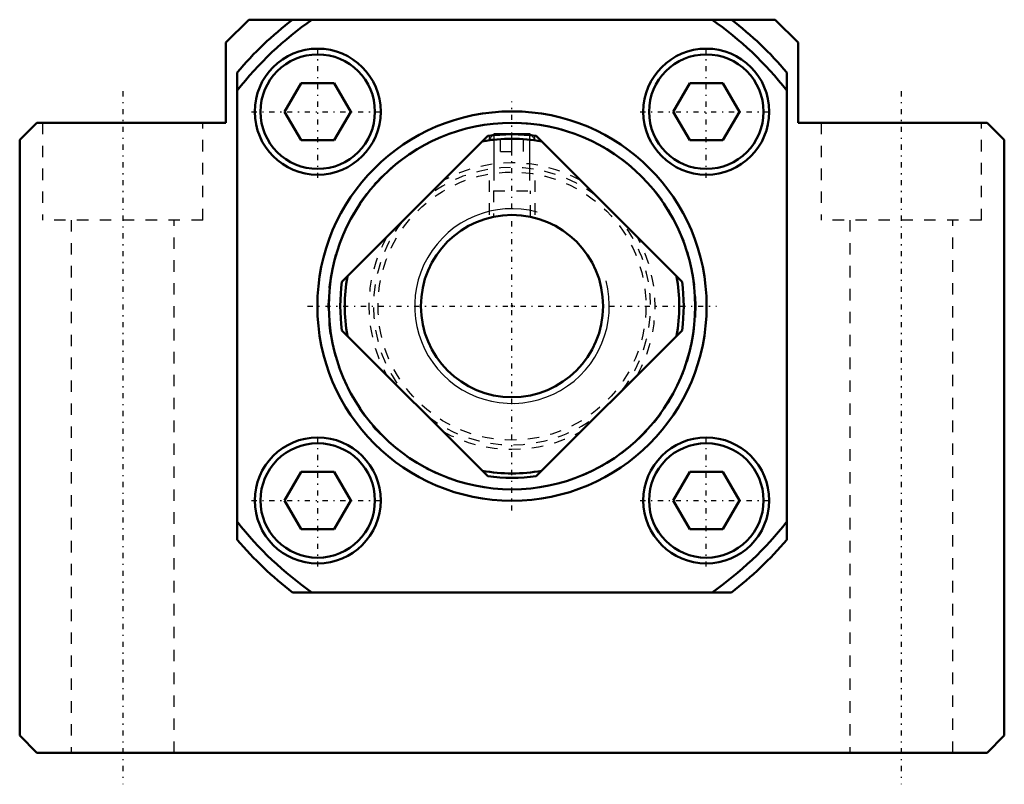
# Model space of a CAD drawing. Header units: millimetres. Extents: x -43 to 43, y -41.8 to 25.
import ezdxf

# ---------------------------------------------------------------- set-up
doc = ezdxf.new("R2010")
doc.units = ezdxf.units.MM
doc.linetypes.add('Center', pattern=[1.5, 0.45, -0.5, 0.05, -0.5])
doc.linetypes.add('Dashed', pattern=[2, 1, -1])
for name, color, linetype, lineweight in [('2d ConnectionPoints', 7, 'Continuous', 50), ('AM_0', 7, 'Continuous', 50), ('AM_5', 3, 'Continuous', 25), ('AM_7', 7, 'Center', 25), ('AM_9', 6, 'Dashed', 25)]:
    doc.layers.add(name, color=color, linetype=linetype, lineweight=lineweight)

# ---------------------------------------------------------------- blocks, each defined once
blk = doc.blocks.new('1_RN_17_0_in_BK17Yes_0')
at = {"layer": 'AM_0'}
for p, q in [((-14.849, 2.121), (-2.121, 14.849)), ((-1.571, 15), (-1.663, 14.908)), ((-1.571, 15), (1.571, 15)), ((1.663, 14.908), (1.571, 15)), ((2.121, 14.849), (14.849, 2.121)), ((-2.121, -14.849), (-14.849, -2.121)), ((14.849, -2.121), (2.121, -14.849))]:
    blk.add_line(p, q, dxfattribs=at)
blk.add_circle((0, 0), 7.958, dxfattribs=at)
for radius, start, end in [(15, 81.8699, 98.1301), (14.61, 79.77931, 100.22069), (14.61, 169.77931, 190.22069), (14.61, 349.77931, 10.22069), (15, 171.8699, 188.1301), (15, 351.8699, 8.1301), (14.61, 259.77931, 280.22069), (15, 261.8699, 278.1301)]:
    blk.add_arc((0, 0), radius, start, end, dxfattribs=at)
at = {"layer": 'AM_5'}
for p, q in [((-1.571, 10.969), (-1.571, 15)), ((1.571, 10.969), (1.571, 15))]:
    blk.add_line(p, q, dxfattribs=at)
at = {"layer": 'AM_5', "linetype": 'Dashed'}
for p, q in [((-2, 10.969), (-2, 7.958)), ((2, 10.969), (2, 7.958))]:
    blk.add_line(p, q, dxfattribs=at)
at = {"layer": 'AM_5'}
blk.add_arc((0, 0), 8.5, 75, 15, dxfattribs=at)
at = {"layer": 'AM_9'}
for p, q in [((-1.663, 14.908), (-2, 14.57)), ((-2, 14.867), (-2, 14.57)), ((-1, 13.5), (-1, 15)), ((0, 13.5), (0, 15)), ((1, 13.5), (1, 15)), ((2, 14.57), (1.663, 14.908)), ((2, 14.57), (2, 14.867)), ((-2, 14.57), (2, 14.57)), ((-1, 13.5), (1, 13.5)), ((-1.621, 10.069), (1.621, 10.069)), ((-1.621, 10.069), (-1.621, 7.793)), ((1.621, 7.796), (1.621, 10.069))]:
    blk.add_line(p, q, dxfattribs=at)
for radius, start, end in [(12.11, 52.72843, 127.27157), (12.5, 61.2602, 118.7398), (12.11, 142.72843, 217.27157), (12.11, 322.72843, 37.27157), (12.5, 151.2602, 208.7398), (12.5, 331.2602, 28.7398), (12.11, 232.72843, 307.27157), (12.5, 241.2602, 298.7398)]:
    blk.add_arc((0, 0), radius, start, end, dxfattribs=at)
blk = doc.blocks.new('2_BK_17collar_0_in_BK17Yes_0')
at = {"layer": 'AM_9'}
blk.add_circle((0, 0), 11.7, dxfattribs=at)
blk = doc.blocks.new('3_BK_17_0_in_BK17Yes_0')
at = {"layer": 'AM_0'}
for p, q in [((-23, 25), (-25, 23)), ((-23, 25), (-19.189, 25)), ((19.164, 25), (-19.164, 25)), ((19.189, 25), (23, 25)), ((25, 23), (23, 25)), ((-25, 23), (-25, 16)), ((25, 16), (25, 23)), ((-24, -20.402), (-24, 20.402)), ((24, 20.402), (24, -20.402)), ((-18.414, 19.471), (-19.857, 16.971)), ((-15.527, 19.471), (-18.414, 19.471)), ((-15.527, 19.471), (-14.084, 16.971)), ((15.527, 19.471), (14.084, 16.971)), ((18.414, 19.471), (15.527, 19.471)), ((18.414, 19.471), (19.857, 16.971)), ((-19.857, 16.971), (-18.414, 14.471)), ((-15.527, 14.471), (-14.084, 16.971)), ((14.084, 16.971), (15.527, 14.471)), ((18.414, 14.471), (19.857, 16.971)), ((-41.5, 16), (-43, 14.5)), ((-25, 16), (-41.5, 16)), ((41.5, 16), (25, 16)), ((43, 14.5), (41.5, 16)), ((-43, 14.5), (-43, -37.5)), ((-18.414, 14.471), (-15.527, 14.471)), ((15.527, 14.471), (18.414, 14.471)), ((43, -37.5), (43, 14.5)), ((-18.414, -14.471), (-19.857, -16.971)), ((-15.527, -14.471), (-18.414, -14.471)), ((-15.527, -14.471), (-14.084, -16.971)), ((15.527, -14.471), (14.084, -16.971)), ((18.414, -14.471), (15.527, -14.471)), ((18.414, -14.471), (19.857, -16.971)), ((-19.857, -16.971), (-18.414, -19.471)), ((-15.527, -19.471), (-14.084, -16.971)), ((14.084, -16.971), (15.527, -19.471)), ((18.414, -19.471), (19.857, -16.971)), ((-18.414, -19.471), (-15.527, -19.471)), ((15.527, -19.471), (18.414, -19.471)), ((19.164, -25), (-19.164, -25)), ((-43, -37.5), (-41.5, -39)), ((41.5, -39), (43, -37.5)), ((-41.5, -39), (41.5, -39))]:
    blk.add_line(p, q, dxfattribs=at)
for centre, radius in [((-16.971, 16.971), 5.5), ((16.971, 16.971), 5.5), ((-16.971, 16.971), 5), ((16.971, 16.971), 5), ((0, 0), 17), ((0, 0), 16), ((-16.971, -16.971), 5.5), ((-16.971, -16.971), 5), ((16.971, -16.971), 5.5), ((16.971, -16.971), 5)]:
    blk.add_circle(centre, radius, dxfattribs=at)
for radius, start, end in [(31.5, 127.472, 139.63241), (30.5, 124.94801, 141.89538), (30.5, 38.10462, 55.05199), (31.5, 40.36759, 52.528), (30.5, 218.10462, 235.05199), (30.5, 304.94801, 321.89538), (31.5, 220.36759, 232.528), (31.5, 307.472, 319.63241)]:
    blk.add_arc((0, 0), radius, start, end, dxfattribs=at)
at = {"layer": 'AM_7'}
for p, q in [((-16.971, 11.196), (-16.971, 22.746)), ((16.971, 11.196), (16.971, 22.746)), ((-34, 18.75), (-34, -41.75)), ((34, 18.75), (34, -41.75)), ((0, -17.85), (0, 17.85)), ((-22.746, 16.971), (-11.196, 16.971)), ((11.196, 16.971), (22.746, 16.971)), ((-17.85, 0), (17.85, 0)), ((-16.971, -22.746), (-16.971, -11.196)), ((16.971, -22.746), (16.971, -11.196)), ((-22.746, -16.971), (-11.196, -16.971)), ((11.196, -16.971), (22.746, -16.971))]:
    blk.add_line(p, q, dxfattribs=at)
at = {"layer": 'AM_9'}
for p, q in [((17.517, 24.98), (-17.517, 24.98)), ((-23.98, 18.863), (-23.98, -18.863)), ((23.98, -18.863), (23.98, 18.863)), ((-41, 16), (-41, 7.5)), ((-27, 7.5), (-27, 16)), ((27, 16), (27, 7.5)), ((41, 7.5), (41, 16)), ((-27, 7.5), (-41, 7.5)), ((-38.5, 7.5), (-38.5, -39)), ((-29.5, -39), (-29.5, 7.5)), ((41, 7.5), (27, 7.5)), ((29.5, 7.5), (29.5, -39)), ((38.5, -39), (38.5, 7.5)), ((-17.517, -24.98), (17.517, -24.98))]:
    blk.add_line(p, q, dxfattribs=at)
blk.add_circle((0, 0), 16.05, dxfattribs=at)

msp = doc.modelspace()

# ---------------------------------------------------------------- linework, layer by layer
at = {"layer": '2d ConnectionPoints'}
msp.add_point((0, 0), dxfattribs=at)
msp.add_point((0, 0), dxfattribs=at)
msp.add_point((0, 0), dxfattribs=at)
msp.add_point((0, 0), dxfattribs=at)

# ---------------------------------------------------------------- block references
for name in ['3_BK_17_0_in_BK17Yes_0', '1_RN_17_0_in_BK17Yes_0', '2_BK_17collar_0_in_BK17Yes_0']:
    msp.add_blockref(name, (0, 0))

doc.saveas('drawing.dxf')
